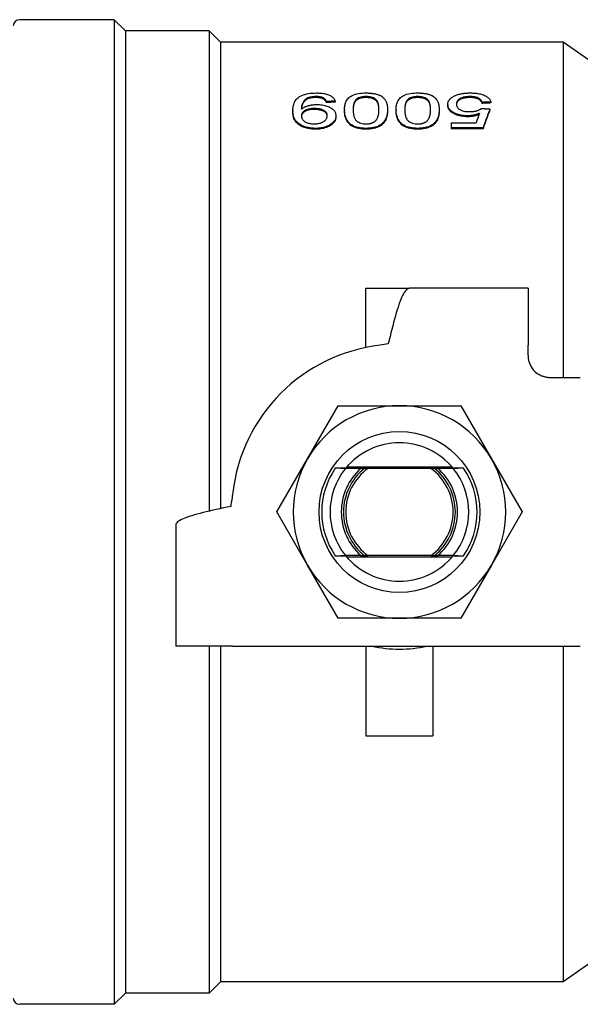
# Model space of a CAD drawing. Header units: millimetres. Extents: x 27 to 3747, y -9 to 417.
# Tile 4 of 14: x 192 to 242, y 329 to 417. Entities that reach past the tile are written whole.
import ezdxf

# ---------------------------------------------------------------- set-up
doc = ezdxf.new("R2010")
doc.units = ezdxf.units.MM
doc.layers.add('DETAIL', color=2, linetype='Continuous')

msp = doc.modelspace()

# ---------------------------------------------------------------- linework, layer by layer
at = {"layer": 'DETAIL'}
for p, q in [((200.181, 417.137), (191.731, 417.137)), ((200.181, 417.137), (200.181, 329.137)), ((201.181, 416.137), (200.181, 417.137)), ((201.181, 416.137), (201.181, 330.137)), ((208.681, 416.137), (201.181, 416.137)), ((208.681, 416.137), (208.681, 373.215)), ((209.681, 415.137), (208.681, 416.137)), ((209.681, 415.137), (209.681, 373.439)), ((240.328, 415.137), (209.681, 415.137)), ((240.328, 415.137), (240.328, 385.137)), ((253.181, 406.137), (240.328, 415.137)), ((218.23, 410.266), (218.23, 410.178)), ((222.697, 410.178), (222.697, 410.266)), ((227.312, 410.178), (227.312, 410.266)), ((231.982, 410.266), (231.982, 410.178)), ((216.924, 409.229), (216.928, 409.153)), ((218.067, 409.115), (218.067, 409.2)), ((219.158, 409.821), (219.158, 409.734)), ((219.928, 409.859), (219.928, 409.772)), ((230.004, 409.563), (230.004, 409.477)), ((233.081, 409.745), (233.081, 409.659)), ((233.851, 409.784), (233.851, 409.696)), ((216.158, 409.017), (216.158, 408.932)), ((220.004, 408.544), (220.004, 408.46)), ((220.774, 409.102), (220.774, 409.016)), ((224.62, 409.102), (224.62, 409.016)), ((225.389, 409.102), (225.389, 409.016)), ((229.235, 409.102), (229.235, 409.016)), ((231.765, 408.549), (231.765, 408.464)), ((233.774, 409.161), (233.774, 409.075)), ((230.312, 407.91), (232.53, 407.91)), ((230.312, 407.91), (230.312, 407.469)), ((233.158, 407.469), (230.312, 407.469)), ((230.312, 407.469), (230.312, 407.388)), ((233.158, 407.469), (233.158, 407.388)), ((218.166, 407.425), (218.166, 407.343)), ((222.697, 407.425), (222.697, 407.343)), ((227.312, 407.425), (227.312, 407.343)), ((233.158, 407.388), (230.312, 407.388)), ((222.681, 393.137), (226.591, 393.137)), ((222.681, 387.834), (222.681, 393.137)), ((237.181, 393.137), (226.591, 393.137)), ((237.181, 393.137), (237.181, 388.037)), ((237.181, 387.137), (237.181, 388.037)), ((241.854, 385.137), (239.181, 385.137)), ((217.454, 377.887), (220.196, 382.637)), ((220.196, 382.637), (225.681, 382.637)), ((225.681, 382.637), (231.166, 382.637)), ((231.166, 382.637), (233.908, 377.887)), ((214.711, 373.137), (217.454, 377.887)), ((233.908, 377.887), (236.651, 373.137)), ((222.242, 377.037), (220.861, 377.037)), ((230.402, 377.137), (220.96, 377.137)), ((228.479, 377.037), (222.883, 377.037)), ((230.501, 377.037), (229.121, 377.037)), ((217.454, 368.387), (214.711, 373.137)), ((236.651, 373.137), (233.908, 368.387)), ((205.681, 371.971), (205.681, 361.137)), ((222.242, 369.237), (220.861, 369.237)), ((220.96, 369.137), (230.402, 369.137)), ((228.479, 369.237), (222.883, 369.237)), ((230.501, 369.237), (229.121, 369.237)), ((220.196, 363.637), (217.454, 368.387)), ((233.908, 368.387), (231.166, 363.637)), ((225.681, 363.637), (220.196, 363.637)), ((231.166, 363.637), (225.681, 363.637)), ((210.781, 361.137), (205.681, 361.137)), ((208.681, 361.137), (208.681, 330.137)), ((209.681, 361.137), (209.681, 331.137)), ((210.781, 361.137), (237.997, 361.137)), ((222.681, 361.137), (222.681, 353.137)), ((228.681, 361.137), (228.681, 353.137)), ((237.997, 361.137), (241.854, 361.137)), ((240.328, 361.137), (240.328, 331.137)), ((222.681, 353.137), (228.681, 353.137)), ((253.181, 340.137), (240.328, 331.137)), ((209.681, 331.137), (208.681, 330.137)), ((240.328, 331.137), (209.681, 331.137)), ((201.181, 330.137), (200.181, 329.137)), ((208.681, 330.137), (201.181, 330.137)), ((200.181, 329.137), (191.731, 329.137))]:
    msp.add_line(p, q, dxfattribs=at)
at = {"layer": 'DETAIL', "flags": 128}
for points in [[(216.158, 409.017), (216.16, 409.122), (216.165, 409.203), (216.174, 409.298), (216.188, 409.397), (216.206, 409.489), (216.228, 409.571), (216.259, 409.666), (216.295, 409.753), (216.337, 409.835), (216.392, 409.92), (216.457, 410.002), (216.531, 410.08), (216.618, 410.156), (216.719, 410.228), (216.831, 410.295), (216.954, 410.356), (217.091, 410.41), (217.239, 410.459), (217.398, 410.5), (217.561, 410.532), (217.734, 410.558), (217.909, 410.575), (218.089, 410.585), (218.27, 410.589)], [(218.23, 410.266), (218.103, 410.263), (218.002, 410.257), (217.889, 410.244), (217.781, 410.226), (217.677, 410.202), (217.578, 410.173), (217.487, 410.14), (217.403, 410.1), (217.331, 410.058), (217.27, 410.011), (217.222, 409.965), (217.173, 409.909), (217.134, 409.858), (217.098, 409.804), (217.064, 409.748), (217.035, 409.691), (217.009, 409.635), (216.986, 409.579), (216.967, 409.523), (216.951, 409.465), (216.939, 409.406), (216.93, 409.348), (216.926, 409.295), (216.924, 409.229)], [(218.23, 410.178), (218.113, 410.176), (218.008, 410.169), (217.899, 410.157), (217.793, 410.14), (217.691, 410.118), (217.595, 410.091), (217.504, 410.058), (217.42, 410.021), (217.348, 409.981), (217.289, 409.939), (217.235, 409.891), (217.188, 409.84), (217.149, 409.791), (217.113, 409.74), (217.079, 409.687), (217.049, 409.633), (217.022, 409.578), (216.998, 409.523), (216.977, 409.469), (216.96, 409.413), (216.946, 409.357), (216.935, 409.299), (216.928, 409.241), (216.926, 409.194)], [(219.158, 409.821), (219.146, 409.855), (219.136, 409.879), (219.121, 409.907), (219.102, 409.94), (219.083, 409.969), (219.065, 409.992), (219.041, 410.02), (219.015, 410.046), (218.988, 410.071), (218.956, 410.095), (218.921, 410.119), (218.882, 410.141), (218.838, 410.162), (218.793, 410.181), (218.746, 410.198), (218.697, 410.212), (218.643, 410.225), (218.585, 410.237), (218.526, 410.247), (218.468, 410.255), (218.411, 410.26), (218.364, 410.263), (218.304, 410.265), (218.23, 410.266)], [(219.158, 409.734), (219.146, 409.767), (219.135, 409.793), (219.121, 409.82), (219.102, 409.852), (219.084, 409.88), (219.065, 409.904), (219.041, 409.932), (219.016, 409.959), (218.988, 409.984), (218.956, 410.008), (218.921, 410.031), (218.882, 410.053), (218.839, 410.074), (218.794, 410.093), (218.747, 410.109), (218.697, 410.124), (218.643, 410.137), (218.585, 410.149), (218.522, 410.159), (218.46, 410.167), (218.411, 410.172), (218.364, 410.175), (218.304, 410.177), (218.23, 410.178)], [(218.27, 410.589), (218.386, 410.587), (218.477, 410.584), (218.583, 410.578), (218.688, 410.569), (218.789, 410.558), (218.887, 410.544), (218.986, 410.527), (219.077, 410.507), (219.17, 410.483), (219.259, 410.456), (219.341, 410.426), (219.418, 410.394), (219.492, 410.359), (219.559, 410.322), (219.621, 410.282), (219.674, 410.243), (219.724, 410.199), (219.771, 410.152), (219.808, 410.107), (219.842, 410.06), (219.871, 410.009), (219.895, 409.959), (219.911, 409.915), (219.928, 409.859)], [(220.774, 409.102), (220.776, 409.2), (220.78, 409.279), (220.787, 409.364), (220.8, 409.459), (220.816, 409.544), (220.835, 409.62), (220.864, 409.712), (220.896, 409.794), (220.931, 409.868), (220.979, 409.949), (221.034, 410.027), (221.096, 410.101), (221.172, 410.175), (221.257, 410.244), (221.355, 410.309), (221.467, 410.369), (221.591, 410.423), (221.727, 410.47), (221.872, 410.508), (222.032, 410.539), (222.192, 410.562), (222.36, 410.577), (222.527, 410.586), (222.697, 410.589)], [(222.697, 410.266), (222.574, 410.263), (222.458, 410.253), (222.34, 410.234), (222.23, 410.208), (222.131, 410.177), (222.036, 410.139), (221.948, 410.096), (221.873, 410.05), (221.811, 410.002), (221.764, 409.954), (221.72, 409.899), (221.681, 409.835), (221.657, 409.786), (221.635, 409.733), (221.615, 409.675), (221.597, 409.613), (221.582, 409.547), (221.569, 409.476), (221.56, 409.415), (221.553, 409.353), (221.548, 409.29), (221.546, 409.241), (221.544, 409.178), (221.543, 409.101)], [(222.697, 410.178), (222.571, 410.175), (222.463, 410.165), (222.348, 410.147), (222.24, 410.123), (222.142, 410.093), (222.049, 410.057), (221.96, 410.014), (221.883, 409.968), (221.821, 409.923), (221.774, 409.878), (221.73, 409.825), (221.689, 409.762), (221.664, 409.714), (221.641, 409.663), (221.621, 409.608), (221.603, 409.549), (221.587, 409.486), (221.573, 409.415), (221.563, 409.355), (221.556, 409.295), (221.55, 409.228), (221.547, 409.181), (221.545, 409.126), (221.544, 409.058)], [(222.697, 410.589), (222.774, 410.587), (222.836, 410.586), (222.885, 410.585), (222.949, 410.582), (223.011, 410.579), (223.073, 410.574), (223.136, 410.569), (223.198, 410.562), (223.259, 410.555), (223.319, 410.546), (223.378, 410.537), (223.435, 410.527), (223.491, 410.516), (223.546, 410.503), (223.601, 410.49), (223.655, 410.475), (223.709, 410.458), (223.763, 410.441), (223.815, 410.422), (223.864, 410.403), (223.908, 410.385), (223.942, 410.369), (223.985, 410.347), (224.037, 410.32)], [(223.851, 409.101), (223.849, 409.178), (223.848, 409.241), (223.845, 409.29), (223.84, 409.353), (223.834, 409.415), (223.825, 409.476), (223.812, 409.548), (223.797, 409.614), (223.779, 409.677), (223.759, 409.734), (223.737, 409.787), (223.713, 409.836), (223.673, 409.9), (223.63, 409.955), (223.584, 410.002), (223.522, 410.05), (223.446, 410.095), (223.357, 410.139), (223.26, 410.178), (223.159, 410.21), (223.054, 410.234), (222.937, 410.253), (222.819, 410.263), (222.697, 410.266)], [(223.85, 409.067), (223.848, 409.133), (223.846, 409.181), (223.843, 409.24), (223.837, 409.301), (223.83, 409.357), (223.819, 409.425), (223.805, 409.493), (223.789, 409.556), (223.771, 409.614), (223.751, 409.668), (223.729, 409.718), (223.7, 409.77), (223.663, 409.828), (223.621, 409.879), (223.57, 409.926), (223.507, 409.972), (223.431, 410.016), (223.342, 410.058), (223.248, 410.095), (223.151, 410.124), (223.044, 410.148), (222.93, 410.165), (222.821, 410.175), (222.697, 410.178)], [(224.037, 410.32), (224.104, 410.274), (224.156, 410.236), (224.208, 410.192), (224.252, 410.15), (224.296, 410.103), (224.34, 410.052), (224.376, 410.004), (224.409, 409.955), (224.439, 409.905), (224.466, 409.854), (224.49, 409.804), (224.512, 409.751), (224.531, 409.7), (224.547, 409.649), (224.562, 409.596), (224.575, 409.543), (224.587, 409.488), (224.596, 409.432), (224.603, 409.379), (224.609, 409.325), (224.613, 409.268), (224.616, 409.225), (224.618, 409.17), (224.62, 409.102)], [(225.389, 409.102), (225.391, 409.2), (225.395, 409.279), (225.403, 409.364), (225.416, 409.459), (225.432, 409.544), (225.451, 409.62), (225.48, 409.712), (225.512, 409.794), (225.547, 409.868), (225.594, 409.949), (225.649, 410.027), (225.711, 410.101), (225.787, 410.175), (225.873, 410.244), (225.97, 410.309), (226.082, 410.369), (226.206, 410.423), (226.342, 410.47), (226.487, 410.508), (226.647, 410.539), (226.808, 410.562), (226.975, 410.577), (227.142, 410.586), (227.312, 410.589)], [(227.312, 410.266), (227.19, 410.263), (227.073, 410.253), (226.956, 410.234), (226.845, 410.208), (226.746, 410.177), (226.651, 410.139), (226.564, 410.096), (226.488, 410.05), (226.426, 410.002), (226.379, 409.954), (226.336, 409.899), (226.297, 409.835), (226.272, 409.786), (226.25, 409.733), (226.23, 409.675), (226.212, 409.613), (226.197, 409.547), (226.184, 409.476), (226.175, 409.415), (226.169, 409.353), (226.164, 409.29), (226.161, 409.241), (226.16, 409.178), (226.158, 409.101)], [(227.312, 410.178), (227.187, 410.175), (227.078, 410.165), (226.963, 410.147), (226.856, 410.123), (226.757, 410.093), (226.664, 410.057), (226.575, 410.014), (226.498, 409.968), (226.436, 409.923), (226.389, 409.878), (226.346, 409.825), (226.305, 409.762), (226.279, 409.714), (226.257, 409.663), (226.236, 409.608), (226.218, 409.549), (226.203, 409.486), (226.188, 409.415), (226.179, 409.355), (226.171, 409.295), (226.165, 409.228), (226.162, 409.181), (226.16, 409.126), (226.159, 409.058)], [(227.312, 410.589), (227.389, 410.587), (227.452, 410.586), (227.501, 410.585), (227.564, 410.582), (227.627, 410.579), (227.688, 410.574), (227.751, 410.569), (227.813, 410.562), (227.874, 410.555), (227.934, 410.546), (227.993, 410.537), (228.05, 410.527), (228.106, 410.516), (228.161, 410.503), (228.216, 410.49), (228.27, 410.475), (228.324, 410.458), (228.378, 410.441), (228.431, 410.422), (228.479, 410.403), (228.523, 410.385), (228.558, 410.369), (228.601, 410.347), (228.652, 410.32)], [(228.466, 409.101), (228.465, 409.178), (228.463, 409.241), (228.461, 409.29), (228.456, 409.353), (228.449, 409.415), (228.44, 409.476), (228.427, 409.548), (228.412, 409.614), (228.394, 409.677), (228.374, 409.734), (228.352, 409.787), (228.328, 409.836), (228.288, 409.9), (228.245, 409.955), (228.199, 410.002), (228.137, 410.05), (228.062, 410.095), (227.973, 410.139), (227.875, 410.178), (227.774, 410.21), (227.669, 410.234), (227.552, 410.253), (227.434, 410.263), (227.312, 410.266)], [(228.465, 409.067), (228.464, 409.133), (228.462, 409.181), (228.458, 409.24), (228.452, 409.301), (228.445, 409.357), (228.434, 409.425), (228.42, 409.493), (228.404, 409.556), (228.386, 409.614), (228.366, 409.668), (228.344, 409.718), (228.316, 409.77), (228.278, 409.828), (228.236, 409.879), (228.185, 409.926), (228.122, 409.972), (228.046, 410.016), (227.957, 410.058), (227.864, 410.095), (227.766, 410.124), (227.66, 410.148), (227.546, 410.165), (227.437, 410.175), (227.312, 410.178)], [(228.652, 410.32), (228.719, 410.274), (228.772, 410.236), (228.824, 410.192), (228.868, 410.15), (228.911, 410.103), (228.955, 410.052), (228.991, 410.004), (229.024, 409.955), (229.055, 409.905), (229.081, 409.854), (229.105, 409.804), (229.127, 409.751), (229.146, 409.7), (229.163, 409.649), (229.178, 409.596), (229.191, 409.543), (229.202, 409.488), (229.212, 409.432), (229.219, 409.379), (229.224, 409.325), (229.229, 409.268), (229.231, 409.225), (229.233, 409.17), (229.235, 409.102)], [(230.004, 409.563), (230.006, 409.602), (230.008, 409.633), (230.011, 409.658), (230.016, 409.688), (230.022, 409.719), (230.031, 409.751), (230.041, 409.782), (230.053, 409.813), (230.066, 409.844), (230.08, 409.874), (230.096, 409.903), (230.114, 409.931), (230.133, 409.959), (230.154, 409.986), (230.177, 410.014), (230.202, 410.042), (230.23, 410.07), (230.26, 410.099), (230.291, 410.127), (230.323, 410.153), (230.354, 410.177), (230.382, 410.196), (230.418, 410.22), (230.464, 410.249)], [(230.464, 410.249), (230.52, 410.282), (230.568, 410.308), (230.606, 410.328), (230.656, 410.352), (230.709, 410.376), (230.766, 410.398), (230.823, 410.419), (230.882, 410.439), (230.942, 410.458), (231.005, 410.475), (231.069, 410.492), (231.135, 410.507), (231.203, 410.521), (231.271, 410.534), (231.338, 410.545), (231.405, 410.554), (231.475, 410.562), (231.551, 410.57), (231.625, 410.576), (231.698, 410.581), (231.767, 410.584), (231.824, 410.586), (231.897, 410.587), (231.986, 410.589)], [(231.982, 410.266), (231.885, 410.265), (231.809, 410.262), (231.722, 410.256), (231.637, 410.247), (231.554, 410.235), (231.473, 410.22), (231.393, 410.202), (231.323, 410.182), (231.251, 410.156), (231.183, 410.129), (231.125, 410.101), (231.068, 410.068), (231.017, 410.034), (230.971, 409.999), (230.93, 409.961), (230.894, 409.922), (230.864, 409.882), (230.838, 409.842), (230.818, 409.802), (230.802, 409.76), (230.789, 409.716), (230.78, 409.673), (230.776, 409.635), (230.774, 409.586)], [(231.982, 410.178), (231.894, 410.177), (231.815, 410.174), (231.732, 410.168), (231.651, 410.16), (231.573, 410.15), (231.493, 410.136), (231.413, 410.118), (231.338, 410.098), (231.269, 410.076), (231.206, 410.051), (231.147, 410.024), (231.093, 409.995), (231.042, 409.963), (230.995, 409.93), (230.953, 409.894), (230.915, 409.857), (230.882, 409.82), (230.855, 409.782), (230.833, 409.744), (230.814, 409.705), (230.799, 409.664), (230.787, 409.622), (230.779, 409.578), (230.776, 409.545)], [(233.081, 409.745), (233.066, 409.787), (233.052, 409.822), (233.04, 409.849), (233.021, 409.882), (233, 409.915), (232.974, 409.948), (232.947, 409.979), (232.916, 410.01), (232.881, 410.041), (232.844, 410.068), (232.801, 410.095), (232.752, 410.122), (232.701, 410.147), (232.647, 410.169), (232.59, 410.188), (232.528, 410.206), (232.464, 410.221), (232.401, 410.234), (232.335, 410.244), (232.262, 410.253), (232.194, 410.259), (232.126, 410.263), (232.061, 410.265), (231.982, 410.266)], [(233.081, 409.659), (233.067, 409.698), (233.054, 409.73), (233.04, 409.761), (233.021, 409.795), (232.999, 409.828), (232.974, 409.86), (232.947, 409.892), (232.916, 409.922), (232.881, 409.952), (232.843, 409.981), (232.8, 410.008), (232.752, 410.034), (232.7, 410.059), (232.644, 410.081), (232.585, 410.102), (232.523, 410.119), (232.462, 410.134), (232.401, 410.146), (232.335, 410.156), (232.263, 410.164), (232.194, 410.171), (232.119, 410.175), (232.061, 410.177), (231.982, 410.178)], [(231.986, 410.589), (232.116, 410.587), (232.218, 410.584), (232.335, 410.577), (232.452, 410.568), (232.565, 410.556), (232.674, 410.54), (232.785, 410.521), (232.888, 410.5), (232.992, 410.474), (233.092, 410.444), (233.186, 410.412), (233.272, 410.377), (233.356, 410.339), (233.433, 410.299), (233.504, 410.256), (233.569, 410.21), (233.628, 410.162), (233.68, 410.111), (233.723, 410.062), (233.76, 410.009), (233.793, 409.952), (233.819, 409.896), (233.835, 409.847), (233.851, 409.784)], [(216.928, 409.153), (216.971, 409.187), (217.005, 409.213), (217.047, 409.242), (217.089, 409.268), (217.134, 409.294), (217.183, 409.319), (217.234, 409.343), (217.287, 409.366), (217.341, 409.388), (217.397, 409.408), (217.454, 409.427), (217.513, 409.446), (217.573, 409.463), (217.636, 409.478), (217.699, 409.493), (217.763, 409.506), (217.828, 409.517), (217.893, 409.527), (217.96, 409.535), (218.028, 409.542), (218.096, 409.547), (218.154, 409.55), (218.218, 409.552), (218.301, 409.554)], [(218.067, 409.2), (217.979, 409.199), (217.908, 409.196), (217.829, 409.19), (217.75, 409.181), (217.674, 409.169), (217.6, 409.155), (217.531, 409.138), (217.462, 409.117), (217.393, 409.093), (217.331, 409.068), (217.272, 409.04), (217.217, 409.009), (217.167, 408.977), (217.122, 408.943), (217.081, 408.906), (217.047, 408.87), (217.017, 408.831), (216.991, 408.789), (216.971, 408.749), (216.955, 408.708), (216.942, 408.664), (216.934, 408.621), (216.93, 408.583), (216.928, 408.535)], [(219.235, 408.566), (219.233, 408.613), (219.228, 408.649), (219.218, 408.693), (219.203, 408.736), (219.186, 408.774), (219.162, 408.815), (219.133, 408.855), (219.102, 408.891), (219.062, 408.928), (219.018, 408.963), (218.97, 408.996), (218.92, 409.026), (218.862, 409.056), (218.801, 409.082), (218.738, 409.106), (218.672, 409.127), (218.602, 409.145), (218.53, 409.161), (218.456, 409.173), (218.38, 409.184), (218.302, 409.192), (218.224, 409.197), (218.154, 409.199), (218.067, 409.2)], [(218.301, 409.554), (218.435, 409.551), (218.538, 409.546), (218.659, 409.535), (218.778, 409.52), (218.887, 409.502), (219, 409.477), (219.105, 409.449), (219.205, 409.418), (219.301, 409.382), (219.393, 409.343), (219.481, 409.3), (219.564, 409.253), (219.639, 409.203), (219.707, 409.152), (219.767, 409.098), (219.82, 409.042), (219.866, 408.984), (219.905, 408.924), (219.935, 408.866), (219.961, 408.804), (219.981, 408.737), (219.995, 408.673), (220.001, 408.616), (220.004, 408.544)], [(219.928, 409.859), (219.895, 409.858), (219.863, 409.856), (219.831, 409.854), (219.799, 409.853), (219.767, 409.851), (219.735, 409.85), (219.703, 409.848), (219.671, 409.847), (219.639, 409.845), (219.607, 409.843), (219.575, 409.842), (219.543, 409.84), (219.511, 409.839), (219.479, 409.837), (219.447, 409.836), (219.415, 409.834), (219.383, 409.832), (219.351, 409.831), (219.319, 409.829), (219.287, 409.828), (219.254, 409.826), (219.222, 409.825), (219.19, 409.823), (219.158, 409.821)], [(219.928, 409.772), (219.895, 409.77), (219.863, 409.769), (219.831, 409.767), (219.799, 409.766), (219.767, 409.764), (219.735, 409.763), (219.703, 409.761), (219.671, 409.759), (219.639, 409.758), (219.607, 409.756), (219.575, 409.755), (219.543, 409.753), (219.511, 409.752), (219.479, 409.75), (219.447, 409.748), (219.415, 409.747), (219.383, 409.745), (219.351, 409.744), (219.319, 409.742), (219.287, 409.741), (219.254, 409.739), (219.222, 409.737), (219.19, 409.736), (219.158, 409.734)], [(231.765, 408.549), (231.63, 408.551), (231.522, 408.557), (231.401, 408.568), (231.28, 408.584), (231.164, 408.604), (231.053, 408.629), (230.946, 408.658), (230.842, 408.692), (230.741, 408.731), (230.647, 408.772), (230.558, 408.817), (230.474, 408.864), (230.393, 408.916), (230.322, 408.969), (230.261, 409.021), (230.204, 409.078), (230.155, 409.136), (230.113, 409.195), (230.078, 409.256), (230.05, 409.317), (230.029, 409.378), (230.016, 409.439), (230.009, 409.495), (230.004, 409.563)], [(231.765, 408.464), (231.638, 408.467), (231.522, 408.472), (231.401, 408.484), (231.28, 408.5), (231.164, 408.52), (231.053, 408.544), (230.947, 408.573), (230.845, 408.606), (230.747, 408.643), (230.652, 408.684), (230.562, 408.73), (230.474, 408.779), (230.393, 408.831), (230.321, 408.884), (230.258, 408.938), (230.203, 408.993), (230.155, 409.05), (230.113, 409.11), (230.078, 409.171), (230.05, 409.232), (230.029, 409.292), (230.016, 409.354), (230.009, 409.409), (230.004, 409.477)], [(230.774, 409.586), (230.776, 409.539), (230.78, 409.502), (230.788, 409.46), (230.801, 409.417), (230.817, 409.375), (230.838, 409.334), (230.864, 409.292), (230.895, 409.252), (230.931, 409.213), (230.972, 409.176), (231.019, 409.14), (231.071, 409.106), (231.129, 409.073), (231.189, 409.045), (231.258, 409.019), (231.331, 408.995), (231.405, 408.976), (231.483, 408.959), (231.562, 408.946), (231.644, 408.936), (231.727, 408.928), (231.808, 408.923), (231.885, 408.921), (231.978, 408.919)], [(231.978, 408.919), (232.04, 408.92), (232.09, 408.921), (232.13, 408.923), (232.18, 408.925), (232.23, 408.929), (232.28, 408.934), (232.331, 408.94), (232.379, 408.947), (232.426, 408.955), (232.472, 408.964), (232.519, 408.975), (232.564, 408.987), (232.607, 409), (232.649, 409.014), (232.691, 409.029), (232.731, 409.045), (232.771, 409.062), (232.81, 409.08), (232.848, 409.099), (232.883, 409.118), (232.915, 409.137), (232.939, 409.153), (232.969, 409.174), (233.004, 409.2)], [(233.004, 409.2), (233.037, 409.199), (233.069, 409.197), (233.101, 409.195), (233.133, 409.194), (233.165, 409.192), (233.197, 409.19), (233.229, 409.189), (233.261, 409.187), (233.293, 409.186), (233.325, 409.184), (233.357, 409.182), (233.389, 409.181), (233.421, 409.179), (233.453, 409.177), (233.485, 409.176), (233.517, 409.174), (233.549, 409.172), (233.581, 409.171), (233.613, 409.169), (233.645, 409.167), (233.678, 409.166), (233.71, 409.164), (233.742, 409.162), (233.774, 409.161)], [(233.851, 409.784), (233.819, 409.782), (233.787, 409.78), (233.754, 409.779), (233.722, 409.777), (233.69, 409.776), (233.658, 409.774), (233.626, 409.772), (233.594, 409.771), (233.562, 409.769), (233.53, 409.768), (233.498, 409.766), (233.466, 409.765), (233.434, 409.763), (233.402, 409.761), (233.37, 409.76), (233.338, 409.758), (233.306, 409.757), (233.274, 409.755), (233.242, 409.753), (233.21, 409.752), (233.178, 409.75), (233.145, 409.749), (233.113, 409.747), (233.081, 409.745)], [(233.851, 409.696), (233.819, 409.695), (233.787, 409.693), (233.754, 409.692), (233.722, 409.69), (233.69, 409.689), (233.658, 409.687), (233.626, 409.685), (233.594, 409.684), (233.562, 409.682), (233.53, 409.681), (233.498, 409.679), (233.466, 409.678), (233.434, 409.676), (233.402, 409.674), (233.37, 409.673), (233.338, 409.671), (233.306, 409.67), (233.274, 409.668), (233.242, 409.666), (233.21, 409.665), (233.178, 409.663), (233.145, 409.662), (233.113, 409.66), (233.081, 409.659)], [(218.166, 407.425), (218, 407.428), (217.839, 407.44), (217.675, 407.461), (217.522, 407.489), (217.366, 407.526), (217.218, 407.571), (217.074, 407.624), (216.952, 407.678), (216.827, 407.745), (216.716, 407.815), (216.616, 407.891), (216.529, 407.969), (216.451, 408.051), (216.385, 408.136), (216.33, 408.222), (216.289, 408.305), (216.253, 408.394), (216.223, 408.488), (216.203, 408.57), (216.186, 408.659), (216.173, 408.754), (216.164, 408.844), (216.16, 408.92), (216.158, 409.017)], [(218.166, 407.343), (218, 407.347), (217.836, 407.359), (217.675, 407.379), (217.517, 407.408), (217.367, 407.444), (217.218, 407.489), (217.073, 407.543), (216.945, 407.6), (216.827, 407.663), (216.716, 407.732), (216.617, 407.807), (216.529, 407.886), (216.45, 407.97), (216.383, 408.056), (216.33, 408.139), (216.289, 408.221), (216.253, 408.312), (216.223, 408.404), (216.203, 408.487), (216.186, 408.578), (216.173, 408.67), (216.164, 408.76), (216.16, 408.835), (216.158, 408.932)], [(216.928, 408.535), (216.93, 408.487), (216.933, 408.448), (216.941, 408.404), (216.953, 408.359), (216.969, 408.316), (216.988, 408.275), (217.012, 408.233), (217.041, 408.192), (217.075, 408.152), (217.113, 408.113), (217.156, 408.076), (217.205, 408.039), (217.26, 408.004), (217.318, 407.972), (217.379, 407.943), (217.443, 407.917), (217.51, 407.895), (217.581, 407.875), (217.657, 407.858), (217.729, 407.845), (217.809, 407.835), (217.891, 407.827), (217.959, 407.824), (218.048, 407.823)], [(218.067, 409.115), (217.979, 409.113), (217.908, 409.11), (217.838, 409.105), (217.761, 409.097), (217.686, 409.085), (217.615, 409.072), (217.548, 409.057), (217.481, 409.038), (217.416, 409.016), (217.354, 408.992), (217.295, 408.965), (217.24, 408.937), (217.189, 408.907), (217.143, 408.874), (217.102, 408.839), (217.065, 408.803), (217.033, 408.766), (217.006, 408.729), (216.984, 408.691), (216.966, 408.652), (216.951, 408.611), (216.94, 408.57), (216.933, 408.532), (216.929, 408.493)], [(218.048, 407.823), (218.141, 407.825), (218.216, 407.828), (218.297, 407.836), (218.376, 407.847), (218.455, 407.861), (218.535, 407.88), (218.612, 407.901), (218.679, 407.925), (218.749, 407.954), (218.812, 407.984), (218.871, 408.016), (218.928, 408.052), (218.981, 408.089), (219.028, 408.128), (219.069, 408.167), (219.105, 408.207), (219.137, 408.25), (219.166, 408.296), (219.188, 408.339), (219.206, 408.384), (219.22, 408.43), (219.229, 408.475), (219.233, 408.516), (219.235, 408.566)], [(219.233, 408.522), (219.229, 408.559), (219.221, 408.597), (219.208, 408.64), (219.192, 408.678), (219.172, 408.716), (219.144, 408.756), (219.114, 408.794), (219.079, 408.829), (219.041, 408.862), (218.998, 408.894), (218.95, 408.924), (218.896, 408.953), (218.839, 408.981), (218.779, 409.005), (218.716, 409.028), (218.651, 409.047), (218.584, 409.064), (218.515, 409.078), (218.443, 409.09), (218.369, 409.099), (218.294, 409.107), (218.213, 409.112), (218.152, 409.114), (218.067, 409.115)], [(220.004, 408.544), (220, 408.467), (219.993, 408.406), (219.979, 408.337), (219.958, 408.266), (219.929, 408.198), (219.894, 408.132), (219.849, 408.063), (219.798, 407.998), (219.741, 407.937), (219.673, 407.876), (219.599, 407.818), (219.518, 407.763), (219.431, 407.712), (219.335, 407.662), (219.236, 407.617), (219.134, 407.577), (219.024, 407.541), (218.907, 407.508), (218.79, 407.482), (218.669, 407.461), (218.544, 407.444), (218.418, 407.433), (218.306, 407.427), (218.166, 407.425)], [(220.004, 408.46), (220.001, 408.389), (219.993, 408.322), (219.979, 408.253), (219.958, 408.184), (219.931, 408.117), (219.894, 408.049), (219.848, 407.98), (219.796, 407.914), (219.736, 407.851), (219.67, 407.791), (219.597, 407.734), (219.518, 407.681), (219.431, 407.63), (219.337, 407.582), (219.236, 407.536), (219.131, 407.495), (219.02, 407.458), (218.907, 407.427), (218.789, 407.4), (218.668, 407.379), (218.544, 407.363), (218.409, 407.351), (218.306, 407.346), (218.166, 407.343)], [(222.697, 407.425), (222.509, 407.43), (222.359, 407.44), (222.192, 407.46), (222.026, 407.491), (221.871, 407.529), (221.726, 407.576), (221.586, 407.633), (221.461, 407.698), (221.351, 407.771), (221.264, 407.844), (221.182, 407.928), (221.103, 408.022), (221.041, 408.108), (220.985, 408.198), (220.935, 408.289), (220.893, 408.381), (220.858, 408.472), (220.832, 408.562), (220.814, 408.644), (220.799, 408.735), (220.786, 408.834), (220.779, 408.922), (220.776, 409.003), (220.774, 409.102)], [(222.697, 407.343), (222.512, 407.348), (222.359, 407.358), (222.192, 407.379), (222.028, 407.408), (221.874, 407.446), (221.726, 407.494), (221.583, 407.553), (221.455, 407.62), (221.351, 407.689), (221.264, 407.762), (221.18, 407.847), (221.103, 407.939), (221.041, 408.025), (220.985, 408.115), (220.935, 408.206), (220.892, 408.3), (220.857, 408.393), (220.832, 408.478), (220.814, 408.56), (220.799, 408.652), (220.786, 408.749), (220.779, 408.839), (220.776, 408.918), (220.774, 409.016)], [(221.543, 409.101), (221.544, 409.023), (221.546, 408.959), (221.549, 408.908), (221.554, 408.844), (221.561, 408.779), (221.57, 408.713), (221.583, 408.638), (221.598, 408.567), (221.616, 408.499), (221.636, 408.436), (221.659, 408.376), (221.684, 408.321), (221.723, 408.25), (221.766, 408.187), (221.815, 408.132), (221.88, 408.074), (221.956, 408.02), (222.04, 407.97), (222.134, 407.926), (222.237, 407.889), (222.347, 407.859), (222.462, 407.838), (222.583, 407.826), (222.705, 407.823)], [(224.62, 409.102), (224.618, 409.003), (224.614, 408.923), (224.606, 408.834), (224.595, 408.744), (224.579, 408.653), (224.558, 408.562), (224.532, 408.469), (224.499, 408.375), (224.461, 408.285), (224.415, 408.194), (224.359, 408.103), (224.298, 408.02), (224.224, 407.935), (224.137, 407.851), (224.039, 407.773), (223.927, 407.699), (223.803, 407.633), (223.667, 407.575), (223.519, 407.526), (223.371, 407.489), (223.201, 407.459), (223.034, 407.439), (222.867, 407.428), (222.697, 407.425)], [(224.62, 409.016), (224.618, 408.92), (224.614, 408.838), (224.606, 408.749), (224.595, 408.661), (224.579, 408.571), (224.558, 408.478), (224.532, 408.382), (224.5, 408.29), (224.462, 408.199), (224.416, 408.111), (224.362, 408.024), (224.298, 407.937), (224.224, 407.852), (224.138, 407.77), (224.04, 407.692), (223.929, 407.619), (223.805, 407.552), (223.667, 407.494), (223.519, 407.445), (223.364, 407.407), (223.201, 407.378), (223.035, 407.358), (222.86, 407.346), (222.697, 407.343)], [(223.503, 408.054), (223.55, 408.099), (223.584, 408.135), (223.618, 408.177), (223.646, 408.217), (223.672, 408.26), (223.698, 408.307), (223.718, 408.348), (223.736, 408.39), (223.752, 408.433), (223.768, 408.479), (223.782, 408.525), (223.794, 408.574), (223.804, 408.618), (223.813, 408.663), (223.821, 408.707), (223.828, 408.751), (223.834, 408.795), (223.838, 408.839), (223.841, 408.871), (223.843, 408.908), (223.846, 408.95), (223.848, 408.996), (223.849, 409.046), (223.851, 409.101)], [(227.312, 407.425), (227.124, 407.43), (226.974, 407.44), (226.808, 407.46), (226.642, 407.491), (226.486, 407.529), (226.341, 407.576), (226.201, 407.633), (226.076, 407.698), (225.967, 407.771), (225.88, 407.844), (225.797, 407.928), (225.719, 408.022), (225.656, 408.108), (225.6, 408.198), (225.551, 408.289), (225.508, 408.381), (225.474, 408.472), (225.447, 408.562), (225.429, 408.644), (225.414, 408.735), (225.402, 408.834), (225.395, 408.922), (225.391, 409.003), (225.389, 409.102)], [(227.312, 407.343), (227.127, 407.348), (226.975, 407.358), (226.808, 407.379), (226.643, 407.408), (226.49, 407.446), (226.341, 407.494), (226.198, 407.553), (226.071, 407.62), (225.967, 407.689), (225.88, 407.762), (225.796, 407.847), (225.719, 407.939), (225.656, 408.025), (225.6, 408.115), (225.551, 408.206), (225.508, 408.3), (225.473, 408.393), (225.447, 408.478), (225.429, 408.56), (225.414, 408.652), (225.402, 408.749), (225.395, 408.839), (225.391, 408.918), (225.389, 409.016)], [(226.158, 409.101), (226.16, 409.023), (226.162, 408.959), (226.164, 408.908), (226.169, 408.844), (226.176, 408.779), (226.185, 408.713), (226.198, 408.638), (226.213, 408.567), (226.231, 408.499), (226.251, 408.436), (226.274, 408.376), (226.299, 408.321), (226.338, 408.25), (226.382, 408.187), (226.43, 408.132), (226.495, 408.074), (226.571, 408.02), (226.655, 407.97), (226.749, 407.926), (226.853, 407.889), (226.962, 407.859), (227.077, 407.838), (227.198, 407.826), (227.321, 407.823)], [(229.235, 409.102), (229.233, 409.003), (229.229, 408.923), (229.222, 408.834), (229.21, 408.744), (229.194, 408.653), (229.173, 408.562), (229.147, 408.469), (229.115, 408.375), (229.077, 408.285), (229.03, 408.194), (228.975, 408.103), (228.914, 408.02), (228.839, 407.935), (228.752, 407.851), (228.654, 407.773), (228.542, 407.699), (228.418, 407.633), (228.282, 407.575), (228.134, 407.526), (227.986, 407.489), (227.817, 407.459), (227.65, 407.439), (227.482, 407.428), (227.312, 407.425)], [(229.235, 409.016), (229.233, 408.92), (229.229, 408.838), (229.222, 408.749), (229.21, 408.661), (229.195, 408.571), (229.173, 408.478), (229.147, 408.382), (229.115, 408.29), (229.077, 408.199), (229.032, 408.111), (228.978, 408.024), (228.914, 407.937), (228.839, 407.852), (228.753, 407.77), (228.655, 407.692), (228.545, 407.619), (228.42, 407.552), (228.282, 407.494), (228.134, 407.445), (227.979, 407.407), (227.817, 407.378), (227.65, 407.358), (227.476, 407.346), (227.312, 407.343)], [(228.119, 408.054), (228.165, 408.099), (228.2, 408.135), (228.234, 408.177), (228.261, 408.217), (228.288, 408.26), (228.313, 408.307), (228.333, 408.348), (228.351, 408.39), (228.368, 408.433), (228.383, 408.479), (228.397, 408.525), (228.409, 408.574), (228.42, 408.618), (228.429, 408.663), (228.437, 408.707), (228.443, 408.751), (228.449, 408.795), (228.454, 408.839), (228.456, 408.871), (228.459, 408.908), (228.461, 408.95), (228.463, 408.996), (228.465, 409.046), (228.466, 409.101)], [(232.835, 408.764), (232.787, 408.745), (232.748, 408.73), (232.718, 408.718), (232.677, 408.703), (232.637, 408.689), (232.595, 408.676), (232.552, 408.662), (232.509, 408.65), (232.466, 408.638), (232.422, 408.627), (232.378, 408.617), (232.334, 408.607), (232.289, 408.598), (232.243, 408.59), (232.197, 408.582), (232.15, 408.575), (232.103, 408.569), (232.055, 408.564), (232.004, 408.559), (231.956, 408.555), (231.911, 408.552), (231.873, 408.551), (231.825, 408.549), (231.765, 408.549)], [(232.799, 408.665), (232.763, 408.651), (232.728, 408.637), (232.69, 408.623), (232.651, 408.61), (232.611, 408.596), (232.57, 408.583), (232.528, 408.571), (232.486, 408.559), (232.444, 408.548), (232.402, 408.538), (232.359, 408.528), (232.316, 408.519), (232.273, 408.511), (232.23, 408.503), (232.186, 408.496), (232.141, 408.49), (232.094, 408.484), (232.044, 408.478), (231.998, 408.474), (231.956, 408.471), (231.915, 408.468), (231.871, 408.466), (231.823, 408.465), (231.765, 408.464)], [(233.774, 409.161), (233.748, 409.094), (233.722, 409.027), (233.697, 408.96), (233.671, 408.892), (233.645, 408.824), (233.62, 408.756), (233.594, 408.687), (233.569, 408.618), (233.543, 408.549), (233.517, 408.479), (233.492, 408.409), (233.466, 408.339), (233.44, 408.268), (233.415, 408.197), (233.389, 408.126), (233.363, 408.054), (233.338, 407.982), (233.312, 407.91), (233.287, 407.837), (233.261, 407.764), (233.235, 407.691), (233.21, 407.617), (233.184, 407.543), (233.158, 407.469)], [(233.774, 409.075), (233.748, 409.009), (233.722, 408.942), (233.697, 408.874), (233.671, 408.807), (233.645, 408.739), (233.62, 408.671), (233.594, 408.602), (233.569, 408.534), (233.543, 408.464), (233.517, 408.395), (233.492, 408.325), (233.466, 408.255), (233.44, 408.184), (233.415, 408.114), (233.389, 408.042), (233.363, 407.971), (233.338, 407.899), (233.312, 407.827), (233.287, 407.755), (233.261, 407.682), (233.235, 407.609), (233.21, 407.535), (233.184, 407.462), (233.158, 407.388)], [(222.705, 407.823), (222.753, 407.823), (222.792, 407.825), (222.822, 407.826), (222.86, 407.828), (222.898, 407.832), (222.937, 407.837), (222.976, 407.842), (223.014, 407.849), (223.051, 407.856), (223.087, 407.864), (223.122, 407.873), (223.155, 407.882), (223.187, 407.893), (223.22, 407.904), (223.254, 407.917), (223.287, 407.93), (223.318, 407.944), (223.346, 407.958), (223.374, 407.972), (223.401, 407.987), (223.429, 408.004), (223.448, 408.017), (223.473, 408.034), (223.503, 408.054)], [(227.321, 407.823), (227.368, 407.823), (227.407, 407.825), (227.437, 407.826), (227.475, 407.828), (227.513, 407.832), (227.552, 407.837), (227.591, 407.842), (227.629, 407.849), (227.666, 407.856), (227.702, 407.864), (227.737, 407.873), (227.771, 407.882), (227.803, 407.893), (227.836, 407.904), (227.87, 407.917), (227.903, 407.93), (227.933, 407.944), (227.962, 407.958), (227.989, 407.972), (228.017, 407.987), (228.044, 408.004), (228.064, 408.017), (228.089, 408.034), (228.119, 408.054)], [(226.591, 393.137), (226.512, 393.126), (226.432, 393.093), (226.352, 393.04), (226.273, 392.965), (226.193, 392.871), (226.114, 392.757), (226.034, 392.624), (225.954, 392.472), (225.875, 392.302), (225.795, 392.115), (225.716, 391.91), (225.636, 391.689), (225.557, 391.452), (225.477, 391.201), (225.397, 390.937), (225.318, 390.66), (225.238, 390.373), (225.159, 390.077), (225.079, 389.772), (224.999, 389.46), (224.92, 389.143), (224.84, 388.821), (224.761, 388.495), (224.681, 388.168)], [(239.181, 385.137), (239.129, 385.138), (239.076, 385.14), (239.024, 385.143), (238.972, 385.148), (238.919, 385.154), (238.867, 385.162), (238.816, 385.171), (238.764, 385.181), (238.713, 385.193), (238.662, 385.206), (238.611, 385.22), (238.561, 385.236), (238.511, 385.253), (238.462, 385.271), (238.413, 385.291), (238.364, 385.312), (238.316, 385.334), (238.269, 385.357), (238.222, 385.382), (238.176, 385.408), (238.13, 385.435), (238.085, 385.464), (238.041, 385.494), (237.997, 385.525)], [(220.887, 377.049), (220.849, 377.049), (220.812, 377.049), (220.774, 377.048), (220.736, 377.048), (220.698, 377.048), (220.66, 377.048), (220.621, 377.047), (220.583, 377.047), (220.544, 377.047), (220.505, 377.047), (220.466, 377.046), (220.427, 377.046), (220.387, 377.046), (220.347, 377.046), (220.308, 377.045), (220.267, 377.045), (220.227, 377.045), (220.187, 377.045), (220.146, 377.044), (220.105, 377.044), (220.064, 377.044), (220.023, 377.043), (219.981, 377.043), (219.94, 377.043)], [(220.861, 377.037), (220.823, 377.037), (220.784, 377.037), (220.745, 377.038), (220.706, 377.038), (220.667, 377.038), (220.629, 377.038), (220.59, 377.039), (220.552, 377.039), (220.513, 377.039), (220.475, 377.039), (220.436, 377.04), (220.398, 377.04), (220.359, 377.04), (220.321, 377.04), (220.283, 377.041), (220.245, 377.041), (220.206, 377.041), (220.168, 377.041), (220.13, 377.042), (220.092, 377.042), (220.054, 377.042), (220.016, 377.042), (219.978, 377.043), (219.94, 377.043)], [(222.554, 377.039), (222.541, 377.039), (222.528, 377.038), (222.515, 377.038), (222.502, 377.038), (222.489, 377.038), (222.476, 377.038), (222.463, 377.038), (222.449, 377.038), (222.436, 377.038), (222.423, 377.038), (222.41, 377.038), (222.397, 377.038), (222.384, 377.038), (222.371, 377.038), (222.358, 377.038), (222.345, 377.038), (222.332, 377.037), (222.319, 377.037), (222.306, 377.037), (222.293, 377.037), (222.28, 377.037), (222.268, 377.037), (222.255, 377.037), (222.242, 377.037)], [(222.883, 377.037), (222.869, 377.037), (222.855, 377.037), (222.841, 377.037), (222.828, 377.037), (222.814, 377.037), (222.8, 377.037), (222.786, 377.037), (222.773, 377.037), (222.759, 377.038), (222.745, 377.038), (222.731, 377.038), (222.718, 377.038), (222.704, 377.038), (222.69, 377.038), (222.677, 377.038), (222.663, 377.038), (222.649, 377.038), (222.636, 377.038), (222.622, 377.038), (222.609, 377.038), (222.595, 377.038), (222.581, 377.038), (222.568, 377.039), (222.554, 377.039)], [(228.808, 377.039), (228.794, 377.039), (228.781, 377.038), (228.767, 377.038), (228.754, 377.038), (228.74, 377.038), (228.726, 377.038), (228.713, 377.038), (228.699, 377.038), (228.685, 377.038), (228.672, 377.038), (228.658, 377.038), (228.644, 377.038), (228.631, 377.038), (228.617, 377.038), (228.603, 377.038), (228.59, 377.037), (228.576, 377.037), (228.562, 377.037), (228.548, 377.037), (228.535, 377.037), (228.521, 377.037), (228.507, 377.037), (228.493, 377.037), (228.479, 377.037)], [(229.121, 377.037), (229.108, 377.037), (229.095, 377.037), (229.082, 377.037), (229.069, 377.037), (229.056, 377.037), (229.043, 377.037), (229.03, 377.037), (229.017, 377.038), (229.004, 377.038), (228.991, 377.038), (228.978, 377.038), (228.965, 377.038), (228.952, 377.038), (228.939, 377.038), (228.926, 377.038), (228.913, 377.038), (228.9, 377.038), (228.887, 377.038), (228.874, 377.038), (228.86, 377.038), (228.847, 377.038), (228.834, 377.038), (228.821, 377.039), (228.808, 377.039)], [(231.422, 377.043), (231.381, 377.043), (231.339, 377.043), (231.298, 377.044), (231.257, 377.044), (231.216, 377.044), (231.175, 377.045), (231.135, 377.045), (231.095, 377.045), (231.055, 377.045), (231.015, 377.046), (230.975, 377.046), (230.936, 377.046), (230.896, 377.046), (230.857, 377.047), (230.818, 377.047), (230.78, 377.047), (230.741, 377.047), (230.703, 377.048), (230.664, 377.048), (230.626, 377.048), (230.588, 377.048), (230.551, 377.049), (230.513, 377.049), (230.476, 377.049)], [(231.422, 377.043), (231.384, 377.043), (231.346, 377.042), (231.308, 377.042), (231.27, 377.042), (231.232, 377.042), (231.194, 377.041), (231.156, 377.041), (231.118, 377.041), (231.079, 377.041), (231.041, 377.04), (231.003, 377.04), (230.964, 377.04), (230.926, 377.04), (230.888, 377.039), (230.849, 377.039), (230.811, 377.039), (230.772, 377.039), (230.733, 377.038), (230.695, 377.038), (230.656, 377.038), (230.617, 377.038), (230.579, 377.037), (230.54, 377.037), (230.501, 377.037)], [(210.601, 373.637), (210.276, 373.568), (209.953, 373.498), (209.633, 373.429), (209.318, 373.359), (209.009, 373.29), (208.707, 373.221), (208.414, 373.151), (208.13, 373.082), (207.856, 373.012), (207.595, 372.943), (207.346, 372.873), (207.112, 372.804), (206.893, 372.735), (206.691, 372.665), (206.506, 372.596), (206.338, 372.526), (206.188, 372.457), (206.057, 372.388), (205.944, 372.318), (205.851, 372.249), (205.777, 372.179), (205.724, 372.11), (205.692, 372.041), (205.681, 371.971)], [(219.94, 369.231), (219.978, 369.231), (220.016, 369.232), (220.054, 369.232), (220.092, 369.232), (220.13, 369.232), (220.168, 369.233), (220.206, 369.233), (220.245, 369.233), (220.283, 369.233), (220.321, 369.234), (220.359, 369.234), (220.398, 369.234), (220.436, 369.234), (220.475, 369.235), (220.513, 369.235), (220.552, 369.235), (220.59, 369.235), (220.629, 369.236), (220.667, 369.236), (220.706, 369.236), (220.745, 369.236), (220.784, 369.236), (220.823, 369.237), (220.861, 369.237)], [(219.94, 369.231), (219.981, 369.231), (220.023, 369.23), (220.064, 369.23), (220.105, 369.23), (220.146, 369.23), (220.187, 369.229), (220.227, 369.229), (220.267, 369.229), (220.308, 369.229), (220.347, 369.228), (220.387, 369.228), (220.427, 369.228), (220.466, 369.228), (220.505, 369.227), (220.544, 369.227), (220.583, 369.227), (220.621, 369.227), (220.66, 369.226), (220.698, 369.226), (220.736, 369.226), (220.774, 369.226), (220.812, 369.225), (220.849, 369.225), (220.887, 369.225)], [(222.242, 369.237), (222.255, 369.237), (222.268, 369.237), (222.28, 369.237), (222.293, 369.237), (222.306, 369.237), (222.319, 369.237), (222.332, 369.236), (222.345, 369.236), (222.358, 369.236), (222.371, 369.236), (222.384, 369.236), (222.397, 369.236), (222.41, 369.236), (222.423, 369.236), (222.436, 369.236), (222.449, 369.236), (222.463, 369.236), (222.476, 369.236), (222.489, 369.236), (222.502, 369.236), (222.515, 369.236), (222.528, 369.236), (222.541, 369.235), (222.554, 369.235)], [(222.554, 369.235), (222.568, 369.235), (222.581, 369.236), (222.595, 369.236), (222.609, 369.236), (222.622, 369.236), (222.636, 369.236), (222.649, 369.236), (222.663, 369.236), (222.677, 369.236), (222.69, 369.236), (222.704, 369.236), (222.718, 369.236), (222.731, 369.236), (222.745, 369.236), (222.759, 369.236), (222.773, 369.236), (222.786, 369.237), (222.8, 369.237), (222.814, 369.237), (222.828, 369.237), (222.841, 369.237), (222.855, 369.237), (222.869, 369.237), (222.883, 369.237)], [(228.479, 369.237), (228.493, 369.237), (228.507, 369.237), (228.521, 369.237), (228.535, 369.237), (228.548, 369.237), (228.562, 369.237), (228.576, 369.237), (228.59, 369.236), (228.603, 369.236), (228.617, 369.236), (228.631, 369.236), (228.644, 369.236), (228.658, 369.236), (228.672, 369.236), (228.685, 369.236), (228.699, 369.236), (228.713, 369.236), (228.726, 369.236), (228.74, 369.236), (228.754, 369.236), (228.767, 369.236), (228.781, 369.236), (228.794, 369.235), (228.808, 369.235)], [(228.808, 369.235), (228.821, 369.235), (228.834, 369.236), (228.847, 369.236), (228.86, 369.236), (228.874, 369.236), (228.887, 369.236), (228.9, 369.236), (228.913, 369.236), (228.926, 369.236), (228.939, 369.236), (228.952, 369.236), (228.965, 369.236), (228.978, 369.236), (228.991, 369.236), (229.004, 369.236), (229.017, 369.236), (229.03, 369.236), (229.043, 369.237), (229.056, 369.237), (229.069, 369.237), (229.082, 369.237), (229.095, 369.237), (229.108, 369.237), (229.121, 369.237)], [(230.476, 369.225), (230.513, 369.225), (230.551, 369.225), (230.588, 369.226), (230.626, 369.226), (230.664, 369.226), (230.703, 369.226), (230.741, 369.227), (230.78, 369.227), (230.818, 369.227), (230.857, 369.227), (230.896, 369.228), (230.936, 369.228), (230.975, 369.228), (231.015, 369.228), (231.055, 369.229), (231.095, 369.229), (231.135, 369.229), (231.175, 369.229), (231.216, 369.23), (231.257, 369.23), (231.298, 369.23), (231.339, 369.23), (231.381, 369.231), (231.422, 369.231)], [(230.501, 369.237), (230.54, 369.237), (230.579, 369.236), (230.617, 369.236), (230.656, 369.236), (230.695, 369.236), (230.733, 369.236), (230.772, 369.235), (230.811, 369.235), (230.849, 369.235), (230.888, 369.235), (230.926, 369.234), (230.964, 369.234), (231.003, 369.234), (231.041, 369.234), (231.079, 369.233), (231.118, 369.233), (231.156, 369.233), (231.194, 369.233), (231.232, 369.232), (231.27, 369.232), (231.308, 369.232), (231.346, 369.232), (231.384, 369.231), (231.422, 369.231)]]:
    msp.add_lwpolyline(points, dxfattribs=at)
at = {"layer": 'DETAIL'}
msp.add_circle((225.681, 373.137), 7.188, dxfattribs=at)
for centre, radius, start, end in [((191.731, 416.537), 0.6, 90, 175), ((225.681, 373.137), 15, 96.61963, 173.38037), ((239.181, 387.137), 2, 180, 233.70728), ((225.681, 373.137), 9.5, 90, 150), ((225.681, 373.137), 9.5, 30, 90), ((225.681, 373.137), 6.188, 39.21198, 140.78802), ((225.681, 373.137), 9.5, 150, 210), ((225.681, 373.137), 9.5, 330, 30), ((225.681, 373.137), 6.944, 145.77161, 214.22839), ((225.681, 373.137), 6.2, 141.02124, 218.97876), ((225.681, 373.137), 5.2, 131.40962, 228.59038), ((225.681, 373.137), 5, 128.71012, 231.28988), ((225.681, 373.137), 4.8, 125.65909, 234.34091), ((225.681, 373.137), 4.8, 305.65909, 54.34091), ((225.681, 373.137), 5, 308.71012, 51.28988), ((225.681, 373.137), 5.2, 311.40962, 48.59038), ((225.681, 373.137), 6.2, 321.02124, 38.97876), ((225.681, 373.137), 6.944, 325.77161, 34.22839), ((225.681, 373.137), 6.188, 219.21198, 320.78802), ((225.681, 373.137), 9.5, 210, 270), ((225.681, 373.137), 9.5, 270, 330), ((225.681, 373.137), 12.25, 258.40473, 281.59527), ((191.731, 329.737), 0.6, 185, 270)]:
    msp.add_arc(centre, radius, start, end, dxfattribs=at)
for centre, major_axis, ratio, start_param, end_param in [((232.682, 371.785), (4.671, 43.467), 0.160833, 0.570918, 0.60723), ((224.317, 386.003), (-161.273, -28.909), 0.012611, 4.707868, 4.712389), ((214.982, 374.252), (-35.24, -240.88), 0.017441, 4.712389, 4.717492)]:
    msp.add_ellipse(centre, major_axis=major_axis, ratio=ratio, start_param=start_param, end_param=end_param, dxfattribs=at)

doc.saveas('drawing.dxf')
